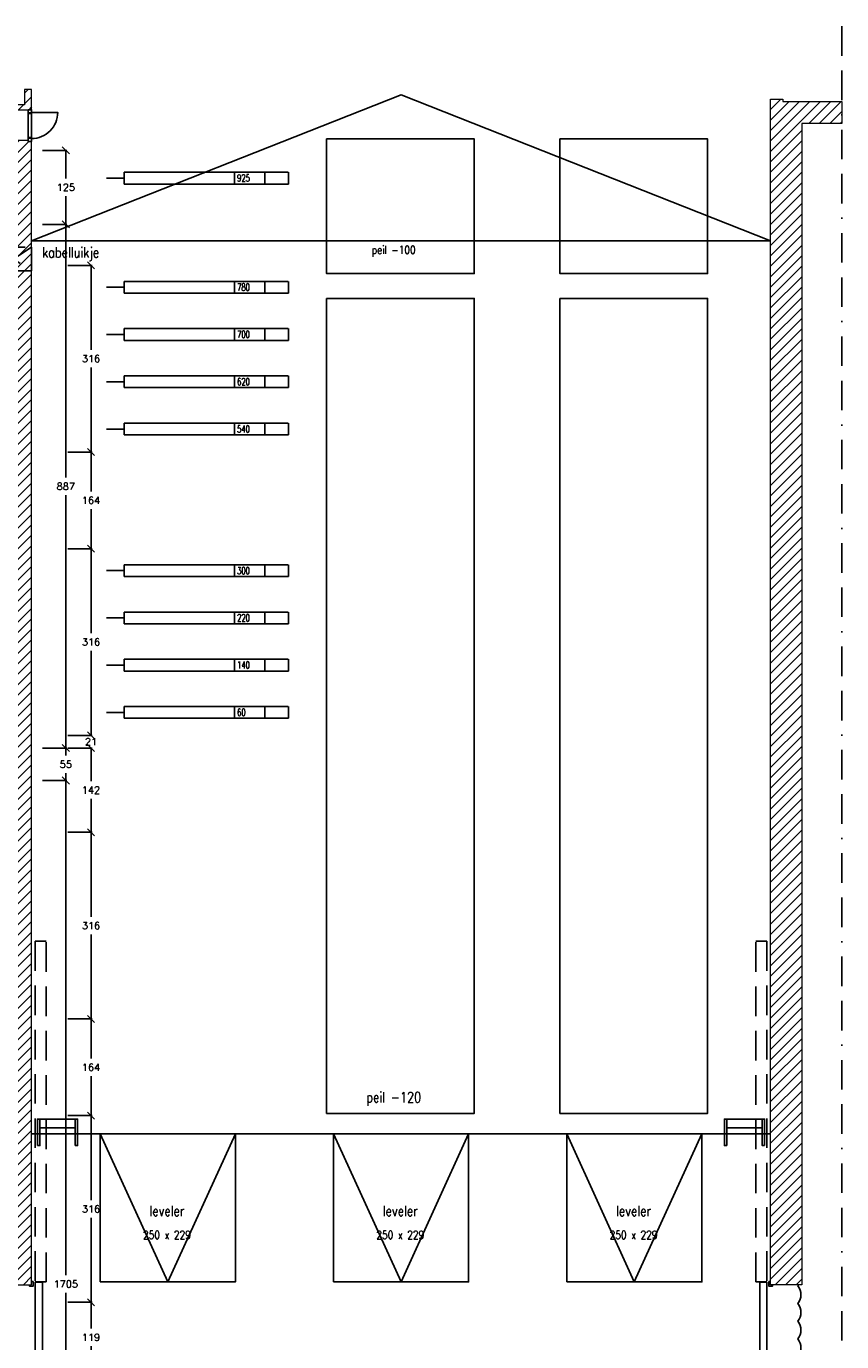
# Model space of a CAD drawing. Extents: x -70378 to 23841, y -23766 to 14658.
# Tile 11 of 11: x 10036 to 23841, y -10050 to 12220. Entities that reach past the tile are written whole.
import ezdxf
from ezdxf.enums import TextEntityAlignment as Align

# ---------------------------------------------------------------- set-up
doc = ezdxf.new("R2010")
doc.units = 0
doc.header["$LTSCALE"] = 1000
doc.header["$MEASUREMENT"] = 0
doc.header["$PDMODE"] = 3
doc.linetypes.add('BORDER', pattern=[1.75, 0.5, -0.25, 0.5, -0.25, 0, -0.25])
doc.linetypes.add('DASHED', pattern=[0.75, 0.5, -0.25])
doc.layers.get('0').update_dxf_attribs({"linetype": 'CONTINUOUS'})
doc.layers.get('DEFPOINTS').update_dxf_attribs({"linetype": 'CONTINUOUS'})
for name, color, linetype in [('1_AFBREEKLIJNEN', 7, 'BORDER'), ('1_ARCERING', 144, 'CONTINUOUS'), ('1_DEUREN', 7, 'CONTINUOUS'), ('1_DRAAIRICHTING', 251, 'CONTINUOUS'), ('1_KOZIJNEN', 7, 'CONTINUOUS'), ('1_LEVELER', 7, 'CONTINUOUS'), ('1_NIVEAUS', 252, 'CONTINUOUS'), ('1_PEILMAAT', 7, 'CONTINUOUS'), ('1_TEKST', 7, 'CONTINUOUS'), ('1_TRANSPORT', 7, 'CONTINUOUS'), ('1_TRAPPEN', 7, 'CONTINUOUS'), ('1_VLOERGOTEN', 3, 'DASHED'), ('4_KAPLIJST', 7, 'CONTINUOUS'), ('9_KADER', 7, 'CONTINUOUS')]:
    doc.layers.add(name, color=color, linetype=linetype)
doc.layers.add('1_MUREN', color=2, linetype='CONTINUOUS', lineweight=18)
doc.styles.add('ROMANS', font='romans')
doc.dimstyles.new('ROMANS', dxfattribs={"dimtxt": 120, "dimasz": 120, "dimexe": 18, "dimexo": 6, "dimgap": 90, "dimtad": 0, "dimtih": 1, "dimtoh": 1, "dimdec": 0, "dimlfac": 0.1, "dimzin": 0, "dimdsep": 46, "dimtxsty": 'ROMANS', "dimblk1": 'OBLIQUE', "dimblk2": 'OBLIQUE', "dimsah": 1, "dimcen": 90, "dimdle": 10, "dimadec": 0, "dimazin": 0, "dimtfac": 1, "dimtdec": 4, "dimtix": 1, "dimtofl": 0, "dimtmove": 0, "dimatfit": 3, "dimldrblk": 'OBLIQUE', "dimfxl": 1, "dimtolj": 1, "dimtzin": 0, "dimarcsym": 0})
pattern_1 = [(45, (-61037.18, -18415.53), (-88.38835, 88.38835), [])]

# ---------------------------------------------------------------- blocks, each defined once
blk = doc.blocks.new('_OBLIQUE')
at = {"color": 0, "linetype": 'ByBlock'}
blk.add_line((-0.5, -0.5), (0.5, 0.5), dxfattribs=at)
blk = doc.blocks.new('*D25')
at = {"color": 0, "lineweight": -2}
for p, q in [((10311, 10120), (10723, 10120)), ((10705, 10130), (10705, 9643)), ((10705, 8856), (10705, 9343)), ((10311, 8866), (10723, 8866))]:
    blk.add_line(p, q, dxfattribs=at)
at = {"layer": 'DEFPOINTS', "color": 0}
for p in [(10305, 10120), (10305, 8866), (10705, 8866)]:
    blk.add_point(p, dxfattribs=at)
at = {"color": 0, "lineweight": -2, "xscale": 120, "yscale": 120, "zscale": 120}
for p, rotation in [((10705, 10120), 90), ((10705, 8866), 270)]:
    blk.add_blockref('_OBLIQUE', p, dxfattribs=dict(at, rotation=rotation))
at = {"color": 0, "insert": (10705, 9493), "char_height": 120, "attachment_point": 5, "style": 'ROMANS'}
blk.add_mtext('\\A1;125', dxfattribs=at)
blk = doc.blocks.new('*D26')
at = {"color": 0, "lineweight": -2}
for p, q in [((10311, 8866), (10723, 8866)), ((10705, 8876), (10705, 4583)), ((10705, -10), (10705, 4283)), ((10311, 0), (10723, 0))]:
    blk.add_line(p, q, dxfattribs=at)
at = {"layer": 'DEFPOINTS', "color": 0}
for p in [(10305, 8866), (10305, 0), (10705, 0)]:
    blk.add_point(p, dxfattribs=at)
at = {"color": 0, "lineweight": -2, "xscale": 120, "yscale": 120, "zscale": 120}
for p, rotation in [((10705, 8866), 90), ((10705, 0), 270)]:
    blk.add_blockref('_OBLIQUE', p, dxfattribs=dict(at, rotation=rotation))
at = {"color": 0, "insert": (10705, 4433), "char_height": 120, "attachment_point": 5, "style": 'ROMANS'}
blk.add_mtext('\\A1;887', dxfattribs=at)
blk = doc.blocks.new('*D27')
at = {"color": 0, "lineweight": -2}
for p, q in [((10705, 10), (10705, -124)), ((10311, 0), (10723, 0)), ((10705, -559), (10705, -424)), ((10311, -549), (10723, -549))]:
    blk.add_line(p, q, dxfattribs=at)
at = {"layer": 'DEFPOINTS', "color": 0}
for p in [(10305, 0), (10305, -549), (10705, -549)]:
    blk.add_point(p, dxfattribs=at)
at = {"color": 0, "lineweight": -2, "xscale": 120, "yscale": 120, "zscale": 120}
for p, rotation in [((10705, 0), 90), ((10705, -549), 270)]:
    blk.add_blockref('_OBLIQUE', p, dxfattribs=dict(at, rotation=rotation))
at = {"color": 0, "insert": (10705, -274), "char_height": 120, "attachment_point": 5, "style": 'ROMANS'}
blk.add_mtext('\\A1;55', dxfattribs=at)
blk = doc.blocks.new('*D28')
at = {"color": 0, "lineweight": -2}
for p, q in [((10311, -549), (10723, -549)), ((10705, -539), (10705, -8922)), ((10705, -17605), (10705, -9222)), ((10414, -17595), (10723, -17595))]:
    blk.add_line(p, q, dxfattribs=at)
at = {"layer": 'DEFPOINTS', "color": 0}
for p in [(10305, -549), (10408, -17595), (10705, -17595)]:
    blk.add_point(p, dxfattribs=at)
at = {"color": 0, "lineweight": -2, "xscale": 120, "yscale": 120, "zscale": 120}
for p, rotation in [((10705, -549), 90), ((10705, -17595), 270)]:
    blk.add_blockref('_OBLIQUE', p, dxfattribs=dict(at, rotation=rotation))
at = {"color": 0, "insert": (10705, -9072), "char_height": 120, "attachment_point": 5, "style": 'ROMANS'}
blk.add_mtext('\\A1;1705', dxfattribs=at)
blk = doc.blocks.new('KAPLIJST-RECHTS')
at = {"layer": '4_KAPLIJST', "linetype": 'Continuous'}
for p, q in [((0, 0), (300, 0)), ((300, -100), (300, 100)), ((2170, 100), (2170, -100)), ((2680, 100), (2680, -100)), ((3080, 100), (3080, -100)), ((300, -100), (3080, -100)), ((300, -100), (3080, -100))]:
    blk.add_line(p, q, dxfattribs=at)
at = {"color": 10, "style": 'ROMANS', "text_generation_flag": 6, "width": 0.7}
for tag, p in [('INHOUD', (347, 1)), ('AFSTAND', (2213, 1)), ('TREKNUMMER', (2703, 1))]:
    blk.add_attdef(tag, text='', height=120, rotation=180, dxfattribs=at).set_placement(p, align=Align.MIDDLE_LEFT)
blk = doc.blocks.new('*D34')
at = {"layer": '9_KADER', "color": 0, "lineweight": -2}
for p, q in [((10738, 8172), (11150, 8172)), ((11132, 8182), (11132, 6742)), ((11132, 5002), (11132, 6442)), ((10738, 5012), (11150, 5012))]:
    blk.add_line(p, q, dxfattribs=at)
at = {"layer": 'DEFPOINTS', "color": 0}
for p in [(10732, 8172), (10732, 5012), (11132, 5012)]:
    blk.add_point(p, dxfattribs=at)
at = {"layer": '9_KADER', "color": 0, "lineweight": -2, "xscale": 120, "yscale": 120, "zscale": 120}
for p, rotation in [((11132, 8172), 90), ((11132, 5012), 270)]:
    blk.add_blockref('_OBLIQUE', p, dxfattribs=dict(at, rotation=rotation))
at = {"layer": '9_KADER', "color": 0, "insert": (11132, 6592), "char_height": 120, "attachment_point": 5, "style": 'ROMANS'}
blk.add_mtext('\\A1;316', dxfattribs=at)
blk = doc.blocks.new('*D35')
at = {"layer": '9_KADER', "color": 0, "lineweight": -2}
for p, q in [((10738, 5012), (11150, 5012)), ((11132, 5022), (11132, 4343)), ((11132, 3364), (11132, 4043)), ((10738, 3374), (11150, 3374))]:
    blk.add_line(p, q, dxfattribs=at)
at = {"layer": 'DEFPOINTS', "color": 0}
for p in [(10732, 5012), (10732, 3374), (11132, 3374)]:
    blk.add_point(p, dxfattribs=at)
at = {"layer": '9_KADER', "color": 0, "lineweight": -2, "xscale": 120, "yscale": 120, "zscale": 120}
for p, rotation in [((11132, 5012), 90), ((11132, 3374), 270)]:
    blk.add_blockref('_OBLIQUE', p, dxfattribs=dict(at, rotation=rotation))
at = {"layer": '9_KADER', "color": 0, "insert": (11132, 4193), "char_height": 120, "attachment_point": 5, "style": 'ROMANS'}
blk.add_mtext('\\A1;164', dxfattribs=at)
blk = doc.blocks.new('*D36')
at = {"layer": '9_KADER', "color": 0, "lineweight": -2}
for p, q in [((10738, 3374), (11150, 3374)), ((11132, 3384), (11132, 1944)), ((11132, 204), (11132, 1644)), ((10738, 214), (11150, 214))]:
    blk.add_line(p, q, dxfattribs=at)
at = {"layer": 'DEFPOINTS', "color": 0}
for p in [(10732, 3374), (10732, 214), (11132, 214)]:
    blk.add_point(p, dxfattribs=at)
at = {"layer": '9_KADER', "color": 0, "lineweight": -2, "xscale": 120, "yscale": 120, "zscale": 120}
for p, rotation in [((11132, 3374), 90), ((11132, 214), 270)]:
    blk.add_blockref('_OBLIQUE', p, dxfattribs=dict(at, rotation=rotation))
at = {"layer": '9_KADER', "color": 0, "insert": (11132, 1794), "char_height": 120, "attachment_point": 5, "style": 'ROMANS'}
blk.add_mtext('\\A1;316', dxfattribs=at)
blk = doc.blocks.new('*D37')
at = {"layer": '9_KADER', "color": 0, "lineweight": -2}
for p, q in [((11132, 214), (11132, 334)), ((10738, 214), (11150, 214)), ((10738, 0), (11150, 0)), ((11132, 0), (11132, -120))]:
    blk.add_line(p, q, dxfattribs=at)
at = {"layer": 'DEFPOINTS', "color": 0}
for p in [(10732, 214), (10732, 0), (11132, 0)]:
    blk.add_point(p, dxfattribs=at)
at = {"layer": '9_KADER', "color": 0, "lineweight": -2, "xscale": 120, "yscale": 120, "zscale": 120}
for p, rotation in [((11132, 214), 270), ((11132, 0), 90)]:
    blk.add_blockref('_OBLIQUE', p, dxfattribs=dict(at, rotation=rotation))
at = {"layer": '9_KADER', "color": 0, "insert": (11132, 107), "char_height": 120, "attachment_point": 5, "style": 'ROMANS'}
blk.add_mtext('\\A1;21', dxfattribs=at)
blk = doc.blocks.new('*D38')
at = {"layer": '9_KADER', "color": 0, "lineweight": -2}
for p, q in [((11132, 10), (11132, -562)), ((10738, 0), (11150, 0)), ((11132, -1435), (11132, -862)), ((10738, -1425), (11150, -1425))]:
    blk.add_line(p, q, dxfattribs=at)
at = {"layer": 'DEFPOINTS', "color": 0}
for p in [(10732, 0), (10732, -1425), (11132, -1425)]:
    blk.add_point(p, dxfattribs=at)
at = {"layer": '9_KADER', "color": 0, "lineweight": -2, "xscale": 120, "yscale": 120, "zscale": 120}
for p, rotation in [((11132, 0), 90), ((11132, -1425), 270)]:
    blk.add_blockref('_OBLIQUE', p, dxfattribs=dict(at, rotation=rotation))
at = {"layer": '9_KADER', "color": 0, "insert": (11132, -712), "char_height": 120, "attachment_point": 5, "style": 'ROMANS'}
blk.add_mtext('\\A1;142', dxfattribs=at)
blk = doc.blocks.new('*D39')
at = {"layer": '9_KADER', "color": 0, "lineweight": -2}
for p, q in [((10738, -1425), (11150, -1425)), ((11132, -1415), (11132, -2855)), ((11132, -4595), (11132, -3155)), ((10738, -4585), (11150, -4585))]:
    blk.add_line(p, q, dxfattribs=at)
at = {"layer": 'DEFPOINTS', "color": 0}
for p in [(10732, -1425), (10732, -4585), (11132, -4585)]:
    blk.add_point(p, dxfattribs=at)
at = {"layer": '9_KADER', "color": 0, "lineweight": -2, "xscale": 120, "yscale": 120, "zscale": 120}
for p, rotation in [((11132, -1425), 90), ((11132, -4585), 270)]:
    blk.add_blockref('_OBLIQUE', p, dxfattribs=dict(at, rotation=rotation))
at = {"layer": '9_KADER', "color": 0, "insert": (11132, -3005), "char_height": 120, "attachment_point": 5, "style": 'ROMANS'}
blk.add_mtext('\\A1;316', dxfattribs=at)
blk = doc.blocks.new('*D40')
at = {"layer": '9_KADER', "color": 0, "lineweight": -2}
for p, q in [((10738, -4585), (11150, -4585)), ((11132, -4575), (11132, -5254)), ((11132, -6233), (11132, -5554)), ((10738, -6223), (11150, -6223))]:
    blk.add_line(p, q, dxfattribs=at)
at = {"layer": 'DEFPOINTS', "color": 0}
for p in [(10732, -4585), (10732, -6223), (11132, -6223)]:
    blk.add_point(p, dxfattribs=at)
at = {"layer": '9_KADER', "color": 0, "lineweight": -2, "xscale": 120, "yscale": 120, "zscale": 120}
for p, rotation in [((11132, -4585), 90), ((11132, -6223), 270)]:
    blk.add_blockref('_OBLIQUE', p, dxfattribs=dict(at, rotation=rotation))
at = {"layer": '9_KADER', "color": 0, "insert": (11132, -5404), "char_height": 120, "attachment_point": 5, "style": 'ROMANS'}
blk.add_mtext('\\A1;164', dxfattribs=at)
blk = doc.blocks.new('*D41')
at = {"layer": '9_KADER', "color": 0, "lineweight": -2}
for p, q in [((10738, -6223), (11150, -6223)), ((11132, -6213), (11132, -7653)), ((11132, -9393), (11132, -7953)), ((10738, -9383), (11150, -9383))]:
    blk.add_line(p, q, dxfattribs=at)
at = {"layer": 'DEFPOINTS', "color": 0}
for p in [(10732, -6223), (10732, -9383), (11132, -9383)]:
    blk.add_point(p, dxfattribs=at)
at = {"layer": '9_KADER', "color": 0, "lineweight": -2, "xscale": 120, "yscale": 120, "zscale": 120}
for p, rotation in [((11132, -6223), 90), ((11132, -9383), 270)]:
    blk.add_blockref('_OBLIQUE', p, dxfattribs=dict(at, rotation=rotation))
at = {"layer": '9_KADER', "color": 0, "insert": (11132, -7803), "char_height": 120, "attachment_point": 5, "style": 'ROMANS'}
blk.add_mtext('\\A1;316', dxfattribs=at)
blk = doc.blocks.new('*D42')
at = {"layer": '9_KADER', "color": 0, "lineweight": -2}
for p, q in [((10738, -9383), (11150, -9383)), ((11132, -9373), (11132, -9827)), ((11132, -10581), (11132, -10127)), ((10738, -10571), (11150, -10571))]:
    blk.add_line(p, q, dxfattribs=at)
at = {"layer": 'DEFPOINTS', "color": 0}
for p in [(10732, -9383), (10732, -10571), (11132, -10571)]:
    blk.add_point(p, dxfattribs=at)
at = {"layer": '9_KADER', "color": 0, "lineweight": -2, "xscale": 120, "yscale": 120, "zscale": 120}
for p, rotation in [((11132, -9383), 90), ((11132, -10571), 270)]:
    blk.add_blockref('_OBLIQUE', p, dxfattribs=dict(at, rotation=rotation))
at = {"layer": '9_KADER', "color": 0, "insert": (11132, -9977), "char_height": 120, "attachment_point": 5, "style": 'ROMANS'}
blk.add_mtext('\\A1;119', dxfattribs=at)

msp = doc.modelspace()

# ---------------------------------------------------------------- hatches: boundary and pattern name
at = {"layer": '1_ARCERING'}
h = msp.add_hatch(dxfattribs=at)
h.set_pattern_fill('ANSI31', color=256, scale=1000, style=0)
h.set_pattern_definition(pattern_1)
h.paths.add_polyline_path([(9882, 10287), (9882, 10807.2), (10125, 10807.2), (10125, 11149), (10006.9, 11149), (10006.9, 10891), (9782, 10891), (9782, 10290), (9515, 10290), (9515, -9086), (10125, -9086), (10125, 10271.8), (10065, 10271.8), (10065, 10287)])
h = msp.add_hatch(dxfattribs=at)
h.set_pattern_fill('ANSI31', color=256, scale=1000, style=0)
h.set_pattern_definition(pattern_1)
h.paths.add_polyline_path([(23840.7, 10575), (23165, 10575), (23165, -9086), (22635, -9086), (22635, 10985), (22845, 10985), (22845, 10947.5), (23840.7, 10947.5)])

# ---------------------------------------------------------------- linework, layer by layer
at = {"layer": '1_AFBREEKLIJNEN'}
msp.add_lwpolyline([(23840.7, 12219.9), (23840.7, -20123.7), (-10971, -20123.7), (-10971, -1250.7), (-19740.2, -1250.7)], dxfattribs=at)
at = {"layer": '1_DEUREN', "linetype": 'DASHED'}
for points in [[(10371, -9038), (10371, -3270), (10187, -3270), (10187, -9038)], [(22389, -9038), (22389, -3270), (22573, -3270), (22573, -9038)]]:
    msp.add_lwpolyline(points, close=True, dxfattribs=at)
at = {"layer": '1_DEUREN'}
for points in [[(10091, -9088), (10091, -9112), (10152, -9112), (10152, -9032), (10125, -9032)], [(22669, -9088), (22669, -9112), (22608, -9112), (22608, -9032), (22635, -9032)]]:
    msp.add_lwpolyline(points, dxfattribs=at)
for points in [[(10187, -14722), (10308, -14722), (10308, -9040), (10187, -9040)], [(22573, -14722), (22452, -14722), (22452, -9040), (22573, -9040)]]:
    msp.add_lwpolyline(points, close=True, dxfattribs=at)
msp.add_lwpolyline([(23149.8, -14672, 0.180416), (23100.4, -14504.4, 0.3333333), (23100.4, -14204.4, 0.3333333), (23100.4, -13904.4, 0.3333333), (23100.4, -13604.4, 0.3333333), (23100.4, -13304.4, 0.3333333), (23100.4, -13004.4, 0.3333333), (23100.4, -12704.4, 0.3333333), (23100.4, -12404.4, 0.3333333), (23100.4, -12104.4, 0.3333333), (23100.4, -11804.4, 0.3333333), (23100.4, -11504.4, 0.3333333), (23100.4, -11204.4, 0.3333333), (23100.4, -10904.4, 0.3333333), (23100.4, -10604.4, 0.3333333), (23100.4, -10304.4, 0.3333333), (23100.4, -10004.4, 0.3333333), (23100.4, -9704.4, 0.3333333), (23100.4, -9404.4, 0.3333333), (23100.4, -9104.4, 0.022284), (23113, -9086)], format="xyb", dxfattribs=at)
at = {"layer": '1_DRAAIRICHTING'}
msp.add_lwpolyline([(10125, 10762.2), (10568.2, 10762.2, -0.4142136), (10125, 10319)], format="xyb", dxfattribs=at)
at = {"layer": '1_KOZIJNEN'}
for points in [[(10065, 10807.2), (10065, 10738.7), (10068, 10738.7), (10068, 10752.2), (10118, 10752.2), (10118, 10762.2), (10125, 10762.2), (10125, 10807.2)], [(10125, 10760), (10122, 10760), (10122, 10745), (10071, 10745), (10071, 10735), (10065, 10735), (10065, 10345), (10071, 10345), (10071, 10335), (10122, 10335), (10122, 10319), (10125, 10319)], [(10065, 10271.8), (10065, 10340.3), (10068, 10340.3), (10068, 10326.8), (10118, 10326.8), (10118, 10316.8), (10125, 10316.8), (10125, 10271.8)]]:
    msp.add_lwpolyline(points, close=True, dxfattribs=at)
at = {"layer": '1_LEVELER'}
for points in [[(11285, -9038), (13575, -9038), (13575, -6530), (11285, -6530)], [(15235, -9038), (17525, -9038), (17525, -6530), (15235, -6530)], [(19185, -9038), (21475, -9038), (21475, -6530), (19185, -6530)]]:
    msp.add_lwpolyline(points, close=True, dxfattribs=at)
for points in [[(11285, -6530), (12430, -9038), (13575, -6530)], [(15235, -6530), (16380, -9038), (17525, -6530)], [(19185, -6530), (20330, -9038), (21475, -6530)]]:
    msp.add_lwpolyline(points, dxfattribs=at)
at = {"layer": '1_MUREN'}
for points in [[(9882, 10287), (9882, 10807.2), (10125, 10807.2), (10125, 11149), (10006.9, 11149), (10006.9, 10891), (9782, 10891), (9782, 10290), (9515, 10290), (9515, -9086), (10125, -9086), (10125, 10271.8), (10065, 10271.8), (10065, 10287)], [(23840.7, 10575), (23165, 10575), (23165, -9086), (22635, -9086), (22635, 10985), (22845, 10985), (22845, 10947.5), (23840.7, 10947.5)]]:
    msp.add_lwpolyline(points, close=True, dxfattribs=at)
at = {"layer": '1_NIVEAUS'}
for points in [[(10125, 8590), (16380, 11060), (22635, 8590)], [(10125, 8590), (22635, 8590)]]:
    msp.add_lwpolyline(points, dxfattribs=at)
at = {"layer": '1_NIVEAUS', "color": 7}
msp.add_lwpolyline([(10125, -6530), (22635, -6530)], dxfattribs=at)
at = {"layer": '1_TRANSPORT'}
for points in [[(15120, 10313.2), (17620, 10313.2), (17620, 8033.2), (15120, 8033.2)], [(19070, 10313.2), (21570, 10313.2), (21570, 8033.2), (19070, 8033.2)], [(15120, 7613.2), (17620, 7613.2), (17620, -6186.8), (15120, -6186.8)], [(19070, 7613.2), (21570, 7613.2), (21570, -6186.8), (19070, -6186.8)]]:
    msp.add_lwpolyline(points, close=True, dxfattribs=at)
at = {"layer": '1_TRAPPEN', "color": 252}
for points in [[(10225, -6730), (10265, -6730), (10265, -6280), (10225, -6280)], [(10265, -6430), (10865, -6430), (10865, -6280), (10265, -6280)], [(10865, -6730), (10905, -6730), (10905, -6280), (10865, -6280)], [(21895, -6730), (21855, -6730), (21855, -6280), (21895, -6280)], [(22495, -6430), (21895, -6430), (21895, -6280), (22495, -6280)], [(22535, -6730), (22495, -6730), (22495, -6280), (22535, -6280)]]:
    msp.add_lwpolyline(points, close=True, dxfattribs=at)
at = {"layer": '1_VLOERGOTEN'}
msp.add_lwpolyline([(10125, 8080), (9515, 8080), (9515, 8480), (10125, 8480)], close=True, dxfattribs=at)
msp.add_lwpolyline([(9515, 8480), (10125, 8080), (10125, 8480), (9515, 8080)], dxfattribs=at)
at = {"layer": '4_KAPLIJST'}
for p, q in [((11692.1, 9750), (14472, 9750)), ((11692.1, 7902), (14472, 7902)), ((11692.1, 7102), (14472, 7102)), ((11692.1, 6302), (14472, 6302)), ((11692.1, 5502), (14472, 5502)), ((11692.1, 3103.7), (14472, 3103.7)), ((11692.1, 2303.7), (14472, 2303.7)), ((11692.1, 1503.7), (14472, 1503.7)), ((11692.1, 703.7), (14472, 703.7))]:
    msp.add_line(p, q, dxfattribs=at)

# ---------------------------------------------------------------- block references
for p, values in [((11392.3, 9650), {'AFSTAND': '925'}), ((11392.3, 7802), {'AFSTAND': '780'}), ((11392.3, 7002), {'AFSTAND': '700'}), ((11392.3, 6202), {'AFSTAND': '620'}), ((11392.3, 5402), {'AFSTAND': '540'}), ((11392.3, 3003.7), {'AFSTAND': '300'}), ((11392.3, 2203.7), {'AFSTAND': '220'}), ((11392.3, 1403.7), {'AFSTAND': '140'}), ((11392.3, 603.7), {'AFSTAND': '60'})]:
    msp.add_blockref('KAPLIJST-RECHTS', p, dxfattribs=at).add_auto_attribs(values)

# ---------------------------------------------------------------- texts
at = {"layer": '1_PEILMAAT', "style": 'ROMANS', "width": 0.8}
msp.add_text('peil -100', height=140, dxfattribs=at).set_placement((16256.3, 8435.3), align=Align.MIDDLE_CENTER)
at = {"layer": '1_TEKST', "style": 'ROMANS', "width": 0.8}
msp.add_text('kabelluikje', height=175, dxfattribs=at).set_placement((10303.4, 8303.9))
for s, height, p in [('peil -120', 175, (16256.3, -5911.1)), ('leveler', 175, (12417.2, -7836.2)), ('leveler', 175, (16367.2, -7836.2)), ('leveler', 175, (20317.2, -7836.2)), ('250 x 229', 140, (12417.2, -8242.1)), ('250 x 229', 140, (16367.2, -8242.1)), ('250 x 229', 140, (20317.2, -8242.1))]:
    msp.add_text(s, height=height, dxfattribs=at).set_placement(p, align=Align.MIDDLE_CENTER)

# ---------------------------------------------------------------- dimensions: what is measured, and where the dimension line sits
for base, p1, p2, picture, middle in [((10705.3, 8866), (10305.3, 10120), (10305.3, 8866), '*D25', (10705.3, 9493)), ((10705.3, 0), (10305.3, 8866), (10305.3, 0), '*D26', (10705.3, 4433)), ((10705.3, -549), (10305.3, 0), (10305.3, -549), '*D27', (10705.3, -274.5)), ((10705.3, -17595), (10305.3, -549), (10407.7, -17595), '*D28', (10705.3, -9072))]:
    dim = msp.add_linear_dim(base=base, p1=p1, p2=p2, angle=90, dimstyle='ROMANS')
    dim.commit()
    dim.dimension.update_dxf_attribs({"geometry": picture, "text_midpoint": middle})
at = {"layer": '9_KADER'}
dim = msp.add_linear_dim(base=(11132.1, 5012), p1=(10732.1, 8172), p2=(10732.1, 5012), angle=90, dimstyle='ROMANS', dxfattribs=at)
dim.commit()
dim.dimension.update_dxf_attribs({"geometry": '*D34', "text_midpoint": (11132.1, 6592)})
for base, p1, p2, picture, middle in [((11132.1, 3373.7), (10732.1, 5012), (10732.1, 3373.7), '*D35', (11132.1, 4192.8)), ((11132.1, 213.7), (10732.1, 3373.7), (10732.1, 213.7), '*D36', (11132.1, 1793.7)), ((11132.1, 0), (10732.1, 213.7), (10732.1, 0), '*D37', (11132.1, 106.8)), ((11132.1, -1424.6), (10732.1, 0), (10732.1, -1424.6), '*D38', (11132.1, -712.3)), ((11132.1, -4584.6), (10732.1, -1424.6), (10732.1, -4584.6), '*D39', (11132.1, -3004.6)), ((11132.1, -6222.9), (10732.1, -4584.6), (10732.1, -6222.9), '*D40', (11132.1, -5403.8)), ((11132.1, -9382.9), (10732.1, -6222.9), (10732.1, -9382.9), '*D41', (11132.1, -7802.9)), ((11132.1, -10571.2), (10732.1, -9382.9), (10732.1, -10571.2), '*D42', (11132.1, -9977.1))]:
    dim = msp.add_linear_dim(base=base, p1=p1, p2=p2, angle=90, dimstyle='ROMANS', override={"dimtmove": 1}, dxfattribs=at)
    dim.commit()
    dim.dimension.update_dxf_attribs({"geometry": picture, "text_midpoint": middle})

doc.saveas('drawing.dxf')
